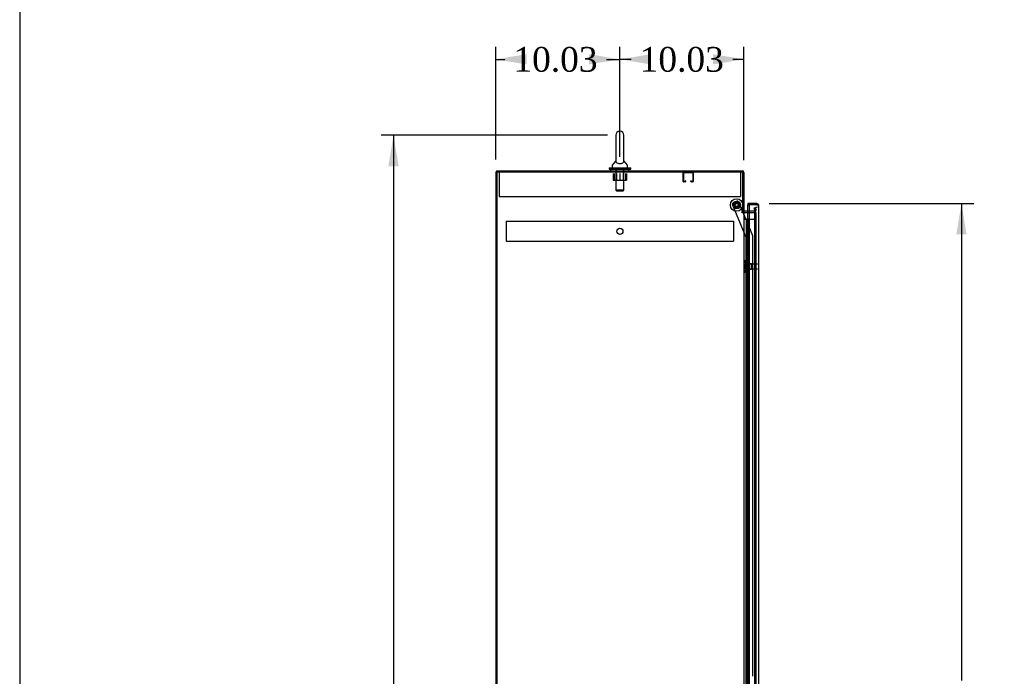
# Model space of a CAD drawing. Header units: inches. Extents: x 2 to 538, y -2 to 358.
# Tile 3 of 10: x 2 to 82, y 198 to 251. Entities that reach past the tile are written whole.
import ezdxf
from ezdxf.enums import TextEntityAlignment as Align
from ezdxf.lldxf.tags import DXFTag

# ---------------------------------------------------------------- set-up
doc = ezdxf.new("R2010")
doc.units = ezdxf.units.IN
doc.header["$MEASUREMENT"] = 0
for name, color, linetype in [('COM50677-3', 7, 'Continuous'), ('COM53964-3', 7, 'Continuous'), ('COM55914', 7, 'Continuous'), ('COM70220', 7, 'Continuous'), ('COM70760', 7, 'Continuous'), ('COM70763-6', 7, 'Continuous'), ('COM70764-5', 7, 'Continuous'), ('COM70839-6', 7, 'Continuous'), ('COM71202-6', 7, 'Continuous'), ('COM71203-3', 7, 'Continuous'), ('Default', 7, 'Continuous'), ('NTS18024', 7, 'Continuous'), ('NTS18147', 7, 'Continuous'), ('ROL87452', 7, 'Continuous'), ('RVT17786', 7, 'Continuous'), ('SCS86415', 7, 'Continuous'), ('STD26122', 7, 'Continuous'), ('WAF25376', 7, 'Continuous'), ('WAF25377', 7, 'Continuous'), ('WAM254785', 7, 'Continuous'), ('WAM30038', 7, 'Continuous')]:
    doc.layers.add(name, color=color, linetype=linetype)
doc.styles.add('SEACAD_Times_New_Roman', font='times.ttf')
tags = doc.linetypes.add('HIDDEN2', pattern=[0.1875, 0.125, -0.0625]).pattern_tags.tags
tags[6:7] = [DXFTag(74, 4), DXFTag(75, 0), DXFTag(340, '0'), DXFTag(46, 0.0), DXFTag(50, 0.0), DXFTag(44, 0.0), DXFTag(45, 0.0)]
tags[4:5] = [DXFTag(74, 4), DXFTag(75, 0), DXFTag(340, '0'), DXFTag(46, 0.0), DXFTag(50, 0.0), DXFTag(44, 0.0), DXFTag(45, 0.0)]
doc.dimstyles.new('HAMMOND_(STH_-_540x360)', dxfattribs={"dimtxt": 2, "dimasz": 2.5, "dimexe": 1, "dimexo": 1, "dimgap": 0.5, "dimtad": 0, "dimtih": 1, "dimtoh": 1, "dimzin": 0, "dimdsep": 46, "dimtxsty": 'SEACAD_Times_New_Roman', "dimblk1": '_SE_FILLED', "dimblk2": '_SE_FILLED', "dimsah": 1, "dimcen": 1, "dimadec": 0, "dimazin": 0, "dimtfac": 0.8, "dimtofl": 0, "dimtmove": 0, "dimatfit": 3, "dimfxl": 1, "dimtolj": 1, "dimtzin": 0, "dimarcsym": 0})

# ---------------------------------------------------------------- blocks, each defined once
blk = doc.blocks.new('SE4')
at = {"layer": 'COM50677-3', "color": 7, "linetype": 'HIDDEN2'}
for p, q in [((40.786, 238.551), (40.786, 238.366)), ((40.786, 238.366), (40.786, 236.551)), ((60.286, 238.551), (60.286, 238.366)), ((60.286, 238.366), (60.286, 236.551)), ((40.786, 236.551), (60.286, 236.551))]:
    blk.add_line(p, q, dxfattribs=at)
at = {"layer": 'COM53964-3', "color": 7, "linetype": 'HIDDEN2'}
for p, q in [((41.351, 234.56), (41.351, 234.422)), ((41.351, 234.56), (59.726, 234.56)), ((41.351, 234.422), (41.351, 233.073)), ((59.726, 234.56), (59.726, 234.422)), ((59.726, 234.422), (59.726, 233.073)), ((41.351, 233.073), (41.351, 232.935)), ((41.351, 232.935), (59.726, 232.935)), ((59.726, 233.073), (59.726, 232.935))]:
    blk.add_line(p, q, dxfattribs=at)
blk.add_circle((50.538, 233.747), 0.25, dxfattribs=at)
at = {"layer": 'COM55914', "color": 7, "linetype": 'HIDDEN2'}
for p, q in [((55.66, 237.781), (55.66, 238.508)), ((55.7, 237.781), (55.7, 238.508)), ((55.703, 238.511), (56.43, 238.511)), ((56.433, 238.508), (56.433, 237.781)), ((56.473, 238.508), (56.473, 237.781)), ((55.805, 237.778), (55.703, 237.778)), ((55.805, 237.738), (55.703, 237.738)), ((55.808, 237.832), (55.808, 237.781)), ((55.848, 237.832), (55.808, 237.832)), ((55.848, 237.832), (55.848, 237.781)), ((56.285, 237.781), (56.285, 237.832)), ((56.285, 237.832), (56.325, 237.832)), ((56.325, 237.781), (56.325, 237.832)), ((56.43, 237.778), (56.328, 237.778)), ((56.43, 237.738), (56.328, 237.738))]:
    blk.add_line(p, q, dxfattribs=at)
for centre, radius, start, end in [((55.703, 238.508), 0.043, 90, 180), ((55.703, 238.508), 0.003, 90, 180), ((56.43, 238.508), 0.043, 0, 90), ((56.43, 238.508), 0.003, 0, 90), ((55.703, 237.781), 0.043, 180, 270), ((55.703, 237.781), 0.003, 180, 270), ((55.805, 237.781), 0.003, 270, 0), ((55.805, 237.781), 0.043, 270, 0), ((56.328, 237.781), 0.043, 180, 270), ((56.328, 237.781), 0.003, 180, 270), ((56.43, 237.781), 0.003, 270, 0), ((56.43, 237.781), 0.043, 270, 0)]:
    blk.add_arc(centre, radius, start, end, dxfattribs=at)
at = {"layer": 'COM70220', "color": 7, "linetype": 'HIDDEN2'}
for p, q in [((61.41, 235.441), (61.41, 235.191)), ((61.41, 235.191), (61.41, 156.259))]:
    blk.add_line(p, q, dxfattribs=at)
blk.add_arc((61.66, 235.441), 0.25, 90, 180, dxfattribs=at)
at = {"layer": 'COM70760', "color": 7, "linetype": 'Continuous'}
for p, q in [((60.568, 234.725), (60.78, 234.725)), ((60.78, 234.725), (60.983, 234.725)), ((60.78, 233.725), (60.78, 234.725)), ((60.804, 234.734), (60.804, 234.76)), ((60.804, 234.76), (60.854, 234.76)), ((60.854, 234.734), (60.804, 234.734)), ((60.816, 234.734), (60.816, 234.725)), ((60.854, 234.76), (60.879, 234.76)), ((60.854, 234.734), (60.879, 234.734)), ((60.879, 234.76), (60.929, 234.76)), ((60.929, 234.734), (60.879, 234.734)), ((60.916, 234.725), (60.916, 234.734)), ((60.929, 234.76), (60.929, 234.734)), ((60.983, 234.725), (60.985, 234.725)), ((60.983, 233.725), (60.983, 234.725)), ((60.983, 233.725), (60.78, 233.725)), ((60.78, 232.725), (60.78, 233.725)), ((60.983, 233.725), (60.78, 233.725)), ((60.983, 232.725), (60.983, 233.725)), ((60.983, 232.725), (60.78, 232.725)), ((60.983, 232.725), (60.78, 232.725)), ((60.78, 231.725), (60.78, 232.725)), ((60.983, 231.725), (60.983, 232.725)), ((60.983, 231.725), (60.78, 231.725)), ((60.78, 230.725), (60.78, 231.725)), ((60.983, 231.725), (60.78, 231.725)), ((60.983, 230.725), (60.983, 231.725)), ((60.983, 230.725), (60.78, 230.725)), ((60.983, 230.725), (60.78, 230.725)), ((60.78, 229.725), (60.78, 230.725)), ((60.983, 229.725), (60.983, 230.725)), ((60.983, 229.725), (60.78, 229.725)), ((60.78, 228.725), (60.78, 229.725)), ((60.983, 229.725), (60.78, 229.725)), ((60.983, 228.725), (60.983, 229.725)), ((60.983, 228.725), (60.78, 228.725)), ((60.983, 228.725), (60.78, 228.725)), ((60.78, 227.725), (60.78, 228.725)), ((60.983, 227.725), (60.983, 228.725)), ((60.983, 227.725), (60.78, 227.725)), ((60.78, 226.725), (60.78, 227.725)), ((60.983, 227.725), (60.78, 227.725)), ((60.983, 226.725), (60.983, 227.725)), ((60.983, 226.725), (60.78, 226.725)), ((60.983, 226.725), (60.78, 226.725)), ((60.78, 225.725), (60.78, 226.725)), ((60.983, 225.725), (60.983, 226.725)), ((60.983, 225.725), (60.78, 225.725)), ((60.78, 224.725), (60.78, 225.725)), ((60.983, 225.725), (60.78, 225.725)), ((60.983, 224.725), (60.983, 225.725)), ((60.983, 224.725), (60.78, 224.725)), ((60.983, 224.725), (60.78, 224.725)), ((60.78, 223.725), (60.78, 224.725)), ((60.983, 223.725), (60.983, 224.725)), ((60.983, 223.725), (60.78, 223.725)), ((60.78, 222.725), (60.78, 223.725)), ((60.983, 223.725), (60.78, 223.725)), ((60.983, 222.725), (60.983, 223.725)), ((60.983, 222.725), (60.78, 222.725)), ((60.983, 222.725), (60.78, 222.725)), ((60.78, 221.725), (60.78, 222.725)), ((60.983, 221.725), (60.983, 222.725)), ((60.983, 221.725), (60.78, 221.725)), ((60.78, 220.725), (60.78, 221.725)), ((60.983, 221.725), (60.78, 221.725)), ((60.983, 220.725), (60.983, 221.725)), ((60.983, 220.725), (60.78, 220.725)), ((60.983, 220.725), (60.78, 220.725)), ((60.78, 219.725), (60.78, 220.725)), ((60.983, 219.725), (60.983, 220.725)), ((60.983, 219.725), (60.78, 219.725)), ((60.78, 218.725), (60.78, 219.725)), ((60.983, 219.725), (60.78, 219.725)), ((60.983, 218.725), (60.983, 219.725)), ((60.983, 218.725), (60.78, 218.725)), ((60.983, 218.725), (60.78, 218.725)), ((60.78, 217.725), (60.78, 218.725)), ((60.983, 217.725), (60.983, 218.725)), ((60.983, 217.725), (60.78, 217.725)), ((60.78, 216.725), (60.78, 217.725)), ((60.983, 217.725), (60.78, 217.725)), ((60.983, 216.725), (60.983, 217.725)), ((60.983, 216.725), (60.78, 216.725)), ((60.983, 216.725), (60.78, 216.725)), ((60.78, 215.725), (60.78, 216.725)), ((60.983, 215.725), (60.983, 216.725)), ((60.983, 215.725), (60.78, 215.725)), ((60.78, 214.725), (60.78, 215.725)), ((60.983, 215.725), (60.78, 215.725)), ((60.983, 214.725), (60.983, 215.725)), ((60.983, 214.725), (60.78, 214.725)), ((60.983, 214.725), (60.78, 214.725)), ((60.78, 213.725), (60.78, 214.725)), ((60.983, 213.725), (60.983, 214.725)), ((60.983, 213.725), (60.78, 213.725)), ((60.78, 212.725), (60.78, 213.725)), ((60.983, 213.725), (60.78, 213.725)), ((60.983, 212.725), (60.983, 213.725)), ((60.983, 212.725), (60.78, 212.725)), ((60.983, 212.725), (60.78, 212.725)), ((60.78, 211.725), (60.78, 212.725)), ((60.983, 211.725), (60.983, 212.725)), ((60.983, 211.725), (60.78, 211.725)), ((60.78, 210.725), (60.78, 211.725)), ((60.983, 211.725), (60.78, 211.725)), ((60.983, 210.725), (60.983, 211.725)), ((60.983, 210.725), (60.78, 210.725)), ((60.983, 210.725), (60.78, 210.725)), ((60.78, 209.725), (60.78, 210.725)), ((60.983, 209.725), (60.983, 210.725)), ((60.983, 209.725), (60.78, 209.725)), ((60.78, 208.725), (60.78, 209.725)), ((60.983, 209.725), (60.78, 209.725)), ((60.983, 208.725), (60.983, 209.725)), ((60.983, 208.725), (60.78, 208.725)), ((60.983, 208.725), (60.78, 208.725)), ((60.78, 207.725), (60.78, 208.725)), ((60.983, 207.725), (60.983, 208.725)), ((60.983, 207.725), (60.78, 207.725)), ((60.78, 206.725), (60.78, 207.725)), ((60.983, 207.725), (60.78, 207.725)), ((60.983, 206.725), (60.983, 207.725)), ((60.983, 206.725), (60.78, 206.725)), ((60.983, 206.725), (60.78, 206.725)), ((60.78, 205.725), (60.78, 206.725)), ((60.983, 205.725), (60.983, 206.725)), ((60.983, 205.725), (60.78, 205.725)), ((60.78, 204.725), (60.78, 205.725)), ((60.983, 205.725), (60.78, 205.725)), ((60.983, 204.725), (60.983, 205.725)), ((60.983, 204.725), (60.78, 204.725)), ((60.983, 204.725), (60.78, 204.725)), ((60.78, 203.725), (60.78, 204.725)), ((60.983, 203.725), (60.983, 204.725)), ((60.983, 203.725), (60.78, 203.725)), ((60.78, 202.725), (60.78, 203.725)), ((60.983, 203.725), (60.78, 203.725)), ((60.983, 202.725), (60.983, 203.725)), ((60.983, 202.725), (60.78, 202.725)), ((60.983, 202.725), (60.78, 202.725)), ((60.78, 201.725), (60.78, 202.725)), ((60.983, 201.725), (60.983, 202.725)), ((60.983, 201.725), (60.78, 201.725)), ((60.78, 200.725), (60.78, 201.725)), ((60.983, 201.725), (60.78, 201.725)), ((60.983, 200.725), (60.983, 201.725)), ((60.983, 200.725), (60.78, 200.725)), ((60.983, 200.725), (60.78, 200.725)), ((60.78, 199.725), (60.78, 200.725)), ((60.983, 199.725), (60.983, 200.725)), ((60.983, 199.725), (60.78, 199.725)), ((60.78, 198.725), (60.78, 199.725)), ((60.983, 199.725), (60.78, 199.725)), ((60.983, 198.725), (60.983, 199.725)), ((60.983, 198.725), (60.78, 198.725)), ((60.983, 198.725), (60.78, 198.725)), ((60.78, 197.725), (60.78, 198.725)), ((60.983, 197.725), (60.983, 198.725))]:
    blk.add_line(p, q, dxfattribs=at)
at = {"layer": 'COM70760', "color": 7, "linetype": 'HIDDEN2'}
for p, q in [((60.816, 234.725), (60.816, 156.725)), ((60.916, 156.725), (60.916, 234.725)), ((60.985, 234.725), (61.461, 234.725)), ((61.461, 156.725), (61.461, 234.725)), ((60.78, 233.725), (60.749, 233.725)), ((60.749, 233.725), (60.749, 232.725)), ((60.78, 232.725), (60.749, 232.725)), ((60.78, 231.725), (60.749, 231.725)), ((60.749, 231.725), (60.749, 230.725)), ((60.78, 230.725), (60.749, 230.725)), ((60.78, 229.725), (60.749, 229.725)), ((60.749, 229.725), (60.749, 228.725)), ((60.78, 228.725), (60.749, 228.725)), ((60.78, 227.725), (60.749, 227.725)), ((60.749, 227.725), (60.749, 226.725)), ((60.78, 226.725), (60.749, 226.725)), ((60.78, 225.725), (60.749, 225.725)), ((60.749, 225.725), (60.749, 224.725)), ((60.78, 224.725), (60.749, 224.725)), ((60.78, 223.725), (60.749, 223.725)), ((60.749, 223.725), (60.749, 222.725)), ((60.78, 222.725), (60.749, 222.725)), ((60.78, 221.725), (60.749, 221.725)), ((60.749, 221.725), (60.749, 220.725)), ((60.78, 220.725), (60.749, 220.725)), ((60.78, 219.725), (60.749, 219.725)), ((60.749, 219.725), (60.749, 218.725)), ((60.78, 218.725), (60.749, 218.725)), ((60.78, 217.725), (60.749, 217.725)), ((60.749, 217.725), (60.749, 216.725)), ((60.78, 216.725), (60.749, 216.725)), ((60.78, 215.725), (60.749, 215.725)), ((60.749, 215.725), (60.749, 214.725)), ((60.78, 214.725), (60.749, 214.725)), ((60.78, 213.725), (60.749, 213.725)), ((60.749, 213.725), (60.749, 212.725)), ((60.78, 212.725), (60.749, 212.725)), ((60.78, 211.725), (60.749, 211.725)), ((60.749, 211.725), (60.749, 210.725)), ((60.78, 210.725), (60.749, 210.725)), ((60.78, 209.725), (60.749, 209.725)), ((60.749, 209.725), (60.749, 208.725)), ((60.78, 208.725), (60.749, 208.725)), ((60.78, 207.725), (60.749, 207.725)), ((60.749, 207.725), (60.749, 206.725)), ((60.78, 206.725), (60.749, 206.725)), ((60.78, 205.725), (60.749, 205.725)), ((60.749, 205.725), (60.749, 204.725)), ((60.78, 204.725), (60.749, 204.725)), ((60.78, 203.725), (60.749, 203.725)), ((60.749, 203.725), (60.749, 202.725)), ((60.78, 202.725), (60.749, 202.725)), ((60.78, 201.725), (60.749, 201.725)), ((60.749, 201.725), (60.749, 200.725)), ((60.78, 200.725), (60.749, 200.725)), ((60.78, 199.725), (60.749, 199.725)), ((60.749, 199.725), (60.749, 198.725)), ((60.78, 198.725), (60.749, 198.725))]:
    blk.add_line(p, q, dxfattribs=at)
at = {"layer": 'COM70763-6', "color": 7, "linetype": 'Continuous'}
for q in [(40.508, 148.681), (40.568, 238.551)]:
    blk.add_line((40.508, 238.551), q, dxfattribs=at)
at = {"layer": 'COM70763-6', "color": 7, "linetype": 'HIDDEN2'}
blk.add_line((40.603, 238.551), (40.603, 148.681), dxfattribs=at)
at = {"layer": 'COM70764-5', "color": 7, "linetype": 'Continuous'}
for p, q in [((40.568, 238.646), (60.425, 238.646)), ((40.568, 238.646), (40.568, 238.551)), ((60.568, 238.503), (60.568, 235.301)), ((60.473, 235.301), (60.568, 235.301)), ((60.985, 235.366), (60.616, 235.366))]:
    blk.add_line(p, q, dxfattribs=at)
at = {"layer": 'COM70764-5', "color": 7, "linetype": 'HIDDEN2'}
for p, q in [((61.4, 235.651), (61.493, 235.667)), ((61.44, 235.422), (61.4, 235.651)), ((61.493, 235.667), (61.533, 235.439)), ((61.393, 235.366), (60.985, 235.366)), ((61.44, 235.404), (61.44, 235.422)), ((61.533, 235.439), (61.535, 235.421))]:
    blk.add_line(p, q, dxfattribs=at)
at = {"layer": 'COM70764-5', "color": 7, "linetype": 'Continuous'}
for centre, radius, start, end in [((60.425, 238.503), 0.143, 0, 90), ((60.616, 235.414), 0.143, 232.20512, 270), ((60.616, 235.414), 0.048, 180, 270)]:
    blk.add_arc(centre, radius, start, end, dxfattribs=at)
at = {"layer": 'COM70764-5', "color": 7, "linetype": 'HIDDEN2'}
for centre, radius, start, end in [((60.425, 238.503), 0.048, 0, 90), ((61.393, 235.414), 0.143, 270, 2.78684), ((61.393, 235.414), 0.048, 270, 348.03332)]:
    blk.add_arc(centre, radius, start, end, dxfattribs=at)
at = {"layer": 'COM70839-6', "color": 7, "linetype": 'HIDDEN2'}
for p, q in [((60.754, 233.252), (59.654, 235.908)), ((59.722, 236.072), (59.981, 236.179)), ((60.48, 235.301), (60.145, 236.111)), ((61.275, 233.38), (60.493, 235.271)), ((60.74, 196.375), (60.754, 233.252)), ((61.272, 197.75), (61.285, 233.333))]:
    blk.add_line(p, q, dxfattribs=at)
at = {"layer": 'COM70839-6', "color": 7, "linetype": 'Continuous'}
blk.add_line((60.493, 235.271), (60.48, 235.301), dxfattribs=at)
at = {"layer": 'COM70839-6', "color": 7, "linetype": 'HIDDEN2'}
blk.add_circle((59.973, 235.872), 0.129, dxfattribs=at)
for centre, start, end in [((59.77, 235.956), 112.49083, 202.49083), ((60.029, 236.064), 22.49083, 112.49083), ((61.16, 233.333), 359.97883, 22.49083)]:
    blk.add_arc(centre, 0.125, start, end, dxfattribs=at)
at = {"layer": 'COM71202-6', "color": 7, "linetype": 'Continuous'}
for p, q in [((61.612, 235.991), (60.88, 235.991)), ((60.88, 235.991), (60.88, 235.896)), ((60.88, 235.366), (60.88, 235.896)), ((60.88, 235.896), (60.985, 235.896)), ((61.612, 235.896), (60.88, 235.896)), ((60.985, 235.896), (60.985, 155.554)), ((61.612, 235.896), (60.985, 235.896)), ((61.612, 235.896), (61.612, 235.896)), ((61.675, 235.896), (61.612, 235.896)), ((61.612, 235.896), (61.726, 235.896)), ((61.675, 235.896), (61.726, 235.935)), ((61.755, 235.848), (61.755, 155.602)), ((61.755, 235.848), (61.755, 235.848)), ((61.755, 235.848), (61.755, 235.848))]:
    blk.add_line(p, q, dxfattribs=at)
at = {"layer": 'COM71202-6', "color": 7, "linetype": 'HIDDEN2'}
blk.add_line((60.88, 155.866), (60.88, 235.366), dxfattribs=at)
at = {"layer": 'COM71202-6', "color": 7, "linetype": 'Continuous'}
for start, end in [(37.50359, 90), (0.15607, 37.50359), (0, 0.07617)]:
    blk.add_arc((61.612, 235.848), 0.143, start, end, dxfattribs=at)
blk.add_open_spline([(61.726, 235.896), (61.735, 235.888), (61.743, 235.88), (61.75, 235.868), (61.752, 235.864), (61.755, 235.856), (61.755, 235.852), (61.755, 235.848)], degree=3, knots=[0, 0, 0, 0, 0.5, 0.5, 0.75, 0.75, 1, 1, 1, 1], dxfattribs=at)
at = {"layer": 'COM71203-3', "color": 7, "linetype": 'Continuous'}
for p, q in [((40.568, 148.681), (40.568, 238.551)), ((40.568, 238.551), (60.473, 238.551)), ((60.473, 235.301), (60.473, 238.551)), ((60.395, 235.301), (60.473, 235.301)), ((60.425, 235.271), (60.395, 235.271)), ((60.425, 235.271), (60.568, 235.271)), ((60.568, 235.271), (60.568, 155.961)), ((60.616, 235.271), (60.568, 235.271)), ((60.616, 235.271), (60.985, 235.271))]:
    blk.add_line(p, q, dxfattribs=at)
at = {"layer": 'COM71203-3', "color": 7, "linetype": 'HIDDEN2'}
for p, q in [((60.985, 235.271), (61.535, 235.271)), ((61.535, 235.271), (61.535, 155.961))]:
    blk.add_line(p, q, dxfattribs=at)
at = {"layer": 'COM71203-3', "color": 7, "linetype": 'Continuous'}
blk.add_arc((60.395, 235.286), 0.015, 90, 270, dxfattribs=at)
at = {"layer": 'NTS18024', "color": 7, "linetype": 'HIDDEN2'}
for p, q in [((49.999, 238.426), (49.999, 237.881)), ((50.071, 238.426), (50.071, 237.881)), ((50.273, 238.426), (50.273, 237.881)), ((50.536, 238.426), (50.536, 237.881)), ((50.799, 238.426), (50.799, 237.881)), ((51.001, 238.426), (51.001, 237.881)), ((51.071, 238.426), (51.071, 237.881)), ((49.999, 237.881), (50.071, 237.881)), ((50.071, 237.881), (50.536, 237.881)), ((50.536, 237.881), (51.001, 237.881)), ((51.001, 237.881), (51.071, 237.881))]:
    blk.add_line(p, q, dxfattribs=at)
at = {"layer": 'NTS18147', "color": 7, "linetype": 'HIDDEN2'}
for p, q in [((60.628, 231.297), (60.628, 231.242)), ((60.69, 231.391), (60.69, 231.396)), ((60.753, 231.396), (60.69, 231.396)), ((60.69, 231.391), (60.753, 231.391)), ((60.69, 231.203), (60.69, 231.085)), ((60.753, 231.203), (60.69, 231.203)), ((60.69, 231.085), (60.753, 231.085)), ((60.753, 231.391), (60.753, 231.396)), ((60.753, 231.203), (60.753, 231.391)), ((60.753, 231.085), (60.753, 231.203)), ((61.19, 231.116), (60.753, 231.116)), ((60.753, 230.707), (60.753, 231.085)), ((61.19, 230.676), (61.19, 231.116)), ((60.628, 230.55), (60.628, 230.495)), ((60.69, 230.707), (60.69, 230.589)), ((60.753, 230.707), (60.69, 230.707)), ((60.69, 230.589), (60.753, 230.589)), ((60.69, 230.401), (60.69, 230.396)), ((60.753, 230.401), (60.69, 230.401)), ((60.69, 230.396), (60.753, 230.396)), ((60.753, 230.589), (60.753, 230.707)), ((60.753, 230.676), (61.19, 230.676)), ((60.753, 230.401), (60.753, 230.589)), ((60.753, 230.401), (60.753, 230.396))]:
    blk.add_line(p, q, dxfattribs=at)
blk.add_arc((60.946, 230.896), 0.318, 143.63381, 216.36619, dxfattribs=at)
for centre, start_param, end_param in [((60.946, 231.297), 2.506883, 3.776302), ((60.946, 231.242), 3.141593, 3.776302), ((60.946, 230.495), 2.506883, 3.776302), ((60.946, 230.55), 2.506883, 3.141593)]:
    blk.add_ellipse(centre, major_axis=(0.318, 0), ratio=0.5, start_param=start_param, end_param=end_param, dxfattribs=at)
at = {"layer": 'ROL87452', "color": 7, "linetype": 'HIDDEN2'}
blk.add_circle((59.973, 235.872), 0.5, dxfattribs=at)
at = {"layer": 'RVT17786', "color": 7, "linetype": 'HIDDEN2'}
for radius in [0.217, 0.125]:
    blk.add_circle((59.973, 235.872), radius, dxfattribs=at)
at = {"layer": 'SCS86415', "color": 7, "linetype": 'Continuous'}
for p, q in [((50.205, 241.511), (50.205, 239.441)), ((50.868, 239.44), (50.868, 241.511)), ((49.911, 239.065), (49.911, 238.946)), ((50.196, 239.43), (49.925, 239.104)), ((50.205, 239.441), (50.205, 239.44)), ((50.868, 239.44), (50.868, 239.44)), ((51.148, 239.104), (50.877, 239.43)), ((51.161, 238.946), (51.161, 239.065))]:
    blk.add_line(p, q, dxfattribs=at)
at = {"layer": 'SCS86415', "color": 7, "linetype": 'HIDDEN2'}
for p, q in [((50.224, 238.886), (50.224, 237.071)), ((50.848, 237.071), (50.848, 238.886)), ((50.848, 237.071), (50.224, 237.071)), ((50.224, 237.071), (50.284, 237.011)), ((50.284, 237.011), (50.788, 237.011)), ((50.788, 237.011), (50.848, 237.071))]:
    blk.add_line(p, q, dxfattribs=at)
at = {"layer": 'SCS86415', "color": 7, "linetype": 'Continuous'}
for centre, radius, start, end in [((50.536, 241.511), 0.331, 0, 180), ((49.971, 239.065), 0.06, 140.32138, 180), ((49.971, 238.946), 0.06, 180, 270), ((51.101, 238.946), 0.06, 270, 0), ((51.101, 239.065), 0.06, 0, 39.67862)]:
    blk.add_arc(centre, radius, start, end, dxfattribs=at)
for points, knots in [([(50.205, 239.446), (50.205, 239.443), (50.205, 239.439), (50.206, 239.426), (50.207, 239.414), (50.216, 239.377), (50.229, 239.349), (50.279, 239.296), (50.317, 239.272), (50.418, 239.236), (50.483, 239.226), (50.612, 239.228), (50.674, 239.241), (50.722, 239.26)], [0.7025759, 0.7025759, 0.7025759, 0.7025759, 0.71875, 0.71875, 0.75, 0.75, 0.8125, 0.8125, 0.875, 0.875, 0.9375, 0.9375, 1, 1, 1, 1]), ([(50.722, 239.26), (50.77, 239.28), (50.804, 239.305), (50.849, 239.357), (50.86, 239.386), (50.867, 239.421), (50.867, 239.432), (50.868, 239.443), (50.868, 239.445), (50.868, 239.447)], [0, 0, 0, 0, 0.0625, 0.0625, 0.125, 0.125, 0.15625, 0.15625, 0.1689319, 0.1689319, 0.1689319, 0.1689319])]:
    blk.add_open_spline(points, degree=3, knots=knots, dxfattribs=at)
at = {"layer": 'STD26122', "color": 7, "linetype": 'HIDDEN2'}
for p, q in [((60.695, 231.081), (60.66, 231.046)), ((60.66, 230.746), (60.66, 231.046)), ((60.695, 231.081), (60.695, 230.711)), ((61.66, 231.081), (60.695, 231.081)), ((60.66, 230.746), (60.695, 230.711)), ((60.695, 230.711), (61.66, 230.711))]:
    blk.add_line(p, q, dxfattribs=at)
at = {"layer": 'WAF25376', "color": 7, "linetype": 'HIDDEN2'}
for radius in [0.315, 0.14]:
    blk.add_circle((59.973, 235.872), radius, dxfattribs=at)
at = {"layer": 'WAF25377', "color": 7, "linetype": 'Continuous'}
for p, q in [((49.661, 238.886), (51.411, 238.886)), ((49.661, 238.886), (49.661, 238.771)), ((49.661, 238.771), (51.411, 238.771)), ((51.411, 238.771), (51.411, 238.886))]:
    blk.add_line(p, q, dxfattribs=at)
at = {"layer": 'WAM254785', "color": 7, "linetype": 'Continuous'}
for p, q in [((49.786, 238.771), (49.786, 238.646)), ((51.286, 238.646), (51.286, 238.771))]:
    blk.add_line(p, q, dxfattribs=at)
at = {"layer": 'WAM30038', "color": 7, "linetype": 'HIDDEN2'}
for p, q in [((60.878, 231.271), (60.878, 230.521)), ((60.902, 231.271), (60.878, 231.271)), ((60.902, 231.271), (60.902, 230.521)), ((60.966, 231.07), (60.921, 231.098)), ((60.921, 231.073), (60.966, 231.045)), ((60.966, 230.913), (60.921, 230.913)), ((60.921, 230.878), (60.966, 230.878)), ((60.95, 231.057), (60.966, 231.07)), ((60.966, 231.124), (60.966, 231.07)), ((60.966, 231.045), (60.966, 230.913)), ((60.966, 230.878), (60.966, 230.747)), ((60.878, 230.521), (60.902, 230.521)), ((60.966, 230.747), (60.921, 230.719)), ((60.95, 230.735), (60.921, 230.717)), ((60.921, 230.694), (60.966, 230.722)), ((60.966, 230.722), (60.95, 230.735)), ((60.966, 230.722), (60.966, 230.668))]:
    blk.add_line(p, q, dxfattribs=at)
for centre, radius, start, end in [((61.489, 231.802), 0.854, 226.55474, 228.29011), ((60.92, 230.895), 0.0182, 87.1609, 177.99424), ((60.92, 230.896), 0.0181, 181.77183, 273.07302), ((61.487, 229.993), 0.85, 131.70584, 133.44931)]:
    blk.add_arc(centre, radius, start, end, dxfattribs=at)
for points, knots in [([(60.902, 231.098), (60.902, 231.096), (60.903, 231.093), (60.905, 231.089), (60.907, 231.086), (60.912, 231.08), (60.917, 231.076), (60.921, 231.073)], [0, 0, 0, 0, 0.25, 0.25, 0.5, 0.5, 1, 1, 1, 1]), ([(60.921, 231.098), (60.919, 231.099), (60.917, 231.1), (60.913, 231.102), (60.911, 231.103), (60.908, 231.103), (60.908, 231.103), (60.907, 231.103)], [0, 0, 0, 0, 0.25, 0.25, 0.5, 0.5, 0.5626015, 0.5626015, 0.5626015, 0.5626015]), ([(60.921, 231.164), (60.923, 231.162), (60.925, 231.16), (60.927, 231.159), (60.94, 231.147), (60.953, 231.136), (60.966, 231.124)], [0, 0, 0, 0, 0.141448, 0.141448, 0.141448, 1, 1, 1, 1]), ([(60.921, 230.719), (60.919, 230.717), (60.917, 230.716), (60.913, 230.712), (60.911, 230.71), (60.907, 230.706), (60.905, 230.703), (60.903, 230.698), (60.902, 230.696), (60.902, 230.694)], [0, 0, 0, 0, 0.25, 0.25, 0.5, 0.5, 0.75, 0.75, 1, 1, 1, 1]), ([(60.907, 230.689), (60.908, 230.689), (60.908, 230.689), (60.912, 230.689), (60.917, 230.691), (60.921, 230.694)], [0.4389304, 0.4389304, 0.4389304, 0.4389304, 0.5, 0.5, 1, 1, 1, 1]), ([(60.966, 230.668), (60.953, 230.656), (60.94, 230.645), (60.927, 230.633), (60.925, 230.631), (60.923, 230.63), (60.921, 230.628)], [0, 0, 0, 0, 0.858552, 0.858552, 0.858552, 1, 1, 1, 1])]:
    blk.add_open_spline(points, degree=3, knots=knots, dxfattribs=at)
blk = doc.blocks.new('DMBLK5042')
at = {"layer": 'Default', "linetype": 'Continuous'}
for points in [[(43.008, 248.073), (40.508, 247.656), (43.008, 247.24)], [(48.036, 248.073), (48.036, 247.24), (50.536, 247.656)]]:
    blk.add_hatch(color=7, dxfattribs=at).paths.add_polyline_path(points)
at = {"layer": 'Default', "color": 7, "linetype": 'Continuous'}
for p, q in [((40.508, 239.551), (40.508, 248.656)), ((50.536, 239.771), (50.536, 248.656)), ((40.508, 247.656), (41.235, 247.656)), ((49.459, 247.656), (50.536, 247.656))]:
    blk.add_line(p, q, dxfattribs=at)
at = {"layer": 'Default', "color": 7, "linetype": 'Continuous', "style": 'SEACAD_Times_New_Roman'}
blk.add_text('10.03', height=2, dxfattribs=at).set_placement((41.935, 248.656), align=Align.TOP_LEFT)
blk = doc.blocks.new('_SE_FILLED')
at = {"color": 0}
blk.add_line((0, 0), (-1, 0), dxfattribs=at)
blk.add_solid([(0, 0), (-1, -0.1665), (-1, 0.1665), (0, 0)], dxfattribs=at)
blk = doc.blocks.new('DMBLK5049')
at = {"layer": 'Default', "linetype": 'Continuous'}
for points in [[(78.563, 233.491), (78.147, 235.991), (77.73, 233.491)], [(78.563, 157.959), (77.73, 157.959), (78.147, 155.459)]]:
    blk.add_hatch(color=7, dxfattribs=at).paths.add_polyline_path(points)
at = {"layer": 'Default', "color": 7, "linetype": 'Continuous'}
for p, q in [((62.612, 235.991), (79.147, 235.991)), ((78.147, 235.991), (78.147, 197.425)), ((78.147, 191.725), (78.147, 155.459)), ((62.246, 155.459), (79.147, 155.459))]:
    blk.add_line(p, q, dxfattribs=at)
at = {"layer": 'Default', "color": 7, "linetype": 'Continuous', "style": 'SEACAD_Times_New_Roman'}
for s, p in [('80.53', (74.734, 196.725)), ('DOOR', (73.952, 193.725))]:
    blk.add_text(s, height=2, dxfattribs=at).set_placement(p, align=Align.TOP_LEFT)
blk = doc.blocks.new('DMBLK5053')
at = {"layer": 'Default', "linetype": 'Continuous'}
for points in [[(31.823, 239.011), (32.657, 239.011), (32.24, 241.511)], [(31.823, 151.086), (32.24, 148.586), (32.657, 151.086)]]:
    blk.add_hatch(color=7, dxfattribs=at).paths.add_polyline_path(points)
at = {"layer": 'Default', "color": 7, "linetype": 'Continuous'}
for p, q in [((49.536, 241.511), (31.24, 241.511)), ((32.24, 241.511), (32.24, 196.748)), ((32.24, 194.048), (32.24, 148.586)), ((39.568, 148.586), (31.24, 148.586))]:
    blk.add_line(p, q, dxfattribs=at)
at = {"layer": 'Default', "color": 7, "linetype": 'Continuous', "style": 'SEACAD_Times_New_Roman'}
blk.add_text('92.92', height=2, dxfattribs=at).set_placement((28.828, 196.048), align=Align.TOP_LEFT)
blk = doc.blocks.new('DMBLK5064')
at = {"layer": 'Default', "linetype": 'Continuous'}
for points in [[(53.036, 248.073), (50.536, 247.656), (53.036, 247.24)], [(58.068, 248.073), (58.068, 247.24), (60.568, 247.656)]]:
    blk.add_hatch(color=7, dxfattribs=at).paths.add_polyline_path(points)
at = {"layer": 'Default', "color": 7, "linetype": 'Continuous'}
for p, q in [((50.536, 239.886), (50.536, 248.656)), ((60.568, 239.503), (60.568, 248.656)), ((51.44, 247.656), (50.536, 247.656)), ((60.568, 247.656), (59.665, 247.656))]:
    blk.add_line(p, q, dxfattribs=at)
at = {"layer": 'Default', "color": 7, "linetype": 'Continuous', "style": 'SEACAD_Times_New_Roman'}
blk.add_text('10.03', height=2, dxfattribs=at).set_placement((52.14, 248.656), align=Align.TOP_LEFT)
blk = doc.blocks.new('BORDER')
at = {"layer": 'Default', "color": 7, "linetype": 'Continuous'}
blk.add_line((-41.86, 27.86), (-41.86, 0), dxfattribs=at)

msp = doc.modelspace()

# ---------------------------------------------------------------- block references
at = {"layer": 'Default', "color": 7, "xscale": 12.8, "yscale": 12.8, "zscale": 12.8}
msp.add_blockref('BORDER', (537.834, 1.476), dxfattribs=at)
at = {"layer": 'Default'}
msp.add_blockref('SE4', (0, 0), dxfattribs=at)

# ---------------------------------------------------------------- dimensions: what is measured, and where the dimension line sits
at = {"layer": 'Default', "color": 7, "linetype": 'Continuous'}
for p1, p2, picture, middle in [((40.508, 238.551), (50.536, 238.771), 'DMBLK5042', (45.347, 247.656)), ((60.568, 238.503), (50.536, 238.886), 'DMBLK5064', (55.552, 247.656))]:
    dim = msp.add_linear_dim(base=(50.536, 247.656), p1=p1, p2=p2, text='\\A1;<>', dimstyle='HAMMOND_(STH_-_540x360)', dxfattribs=at)
    dim.commit()
    dim.dimension.update_dxf_attribs({"geometry": picture, "text_midpoint": middle, "dimtype": 160})
for base, p1, p2, angle, text, picture, middle, dimtype in [((32.2401, 148.5859), (50.5363, 241.5107), (40.5683, 148.5859), 90, '\\A1;<>', 'DMBLK5053', (32.2401, 195.0483), 160), ((78.147, 235.991), (61.612, 235.991), (61.246, 155.459), 269.73961, '\\A1;<>\\PDOOR', 'DMBLK5049', (78.147, 195.725), 161)]:
    dim = msp.add_linear_dim(base=base, p1=p1, p2=p2, angle=angle, text=text, dimstyle='HAMMOND_(STH_-_540x360)', dxfattribs=at)
    dim.commit()
    dim.dimension.update_dxf_attribs({"geometry": picture, "text_midpoint": middle, "dimtype": dimtype})

doc.saveas('drawing.dxf')
